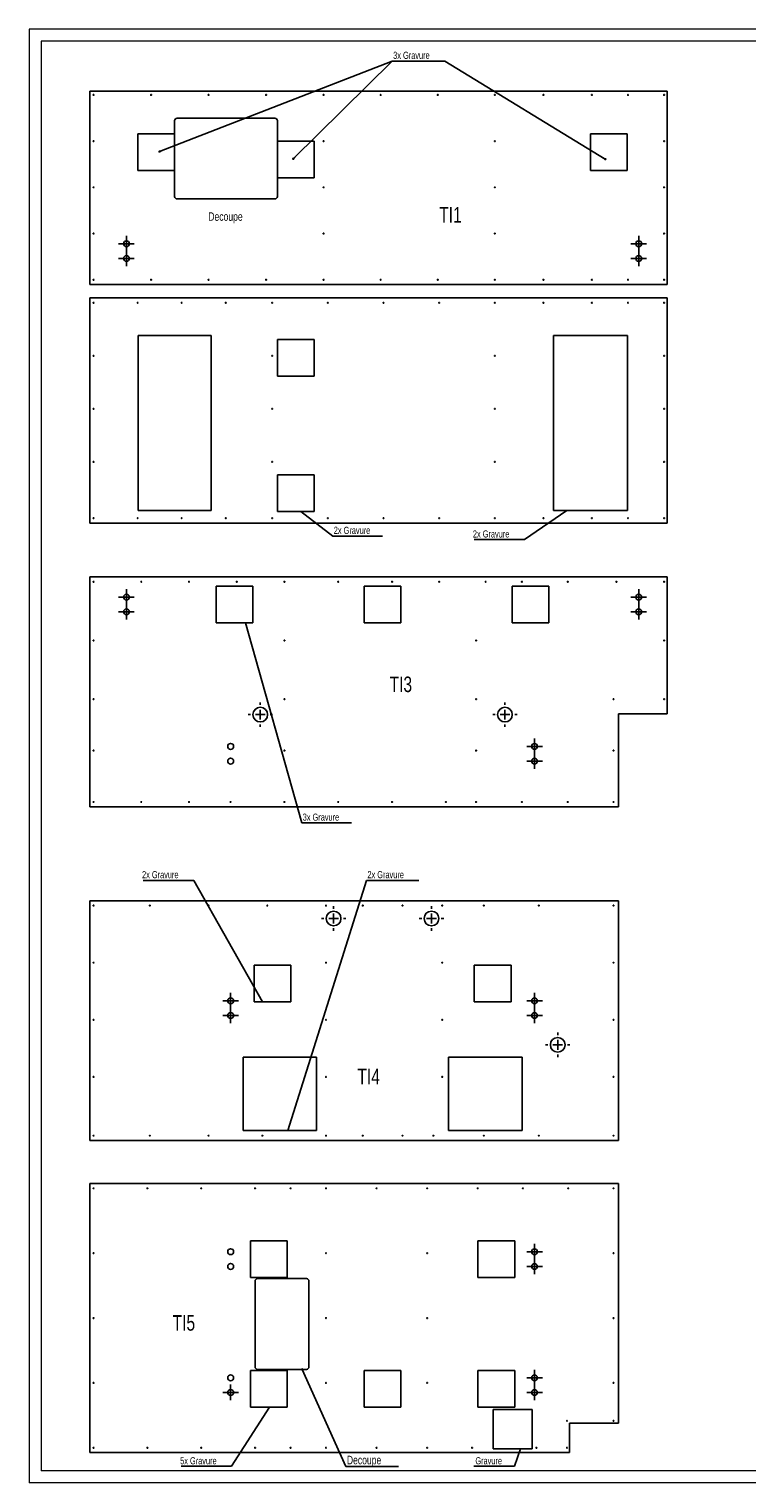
# Model space of a CAD drawing. Header units: millimetres. Extents: x 0 to 841, y 0 to 594.
# Tile 1 of 4: x 0 to 293, y 0 to 594. Entities that reach past the tile are written whole.
import ezdxf

# ---------------------------------------------------------------- set-up
doc = ezdxf.new("R2010")
doc.units = ezdxf.units.MM
doc.linetypes.add('CENTERX2', pattern=[20.32, 12.7, -2.54, 2.54, -2.54])
for name, color, linetype in [('gravures', 9, 'Continuous'), ('NOTES', 6, 'Continuous'), ('TRAIT-MIXTES', 3, 'CENTERX2')]:
    doc.layers.add(name, color=color, linetype=linetype)
doc.layers.add('TRAIT-FORT', color=4, linetype='Continuous', lineweight=25)
doc.styles.add('SLDTEXTSTYLE0', font='TXT', dxfattribs={"width": 0.75})
doc.dimstyles.new('SLDDIMSTYLE6', dxfattribs={"dimtxt": 0.18, "dimasz": 1, "dimexe": 0, "dimexo": 0.0625, "dimgap": 0, "dimtad": 0, "dimtih": 1, "dimtoh": 1, "dimdec": 0, "dimrnd": 1e-09, "dimzin": 0, "dimdsep": 46, "dimtxsty": 'Standard', "dimblk1": 'DOT', "dimblk2": 'DOT', "dimsah": 1, "dimcen": 0.09, "dimadec": 0, "dimazin": 0, "dimtfac": 1, "dimtdec": 0, "dimtofl": 0, "dimtmove": 0, "dimatfit": 3, "dimldrblk": 'DOT', "dimfxl": 1, "dimfrac": 2, "dimtolj": 1, "dimtzin": 0, "dimarcsym": 0})
doc.dimstyles.new('SLDDIMSTYLE7', dxfattribs={"dimtxt": 0.18, "dimasz": 2, "dimexe": 0, "dimexo": 0.0625, "dimgap": 0, "dimtad": 0, "dimtih": 1, "dimtoh": 1, "dimdec": 0, "dimrnd": 1e-09, "dimzin": 0, "dimdsep": 46, "dimtxsty": 'Standard', "dimsah": 1, "dimcen": 0.09, "dimadec": 0, "dimazin": 0, "dimtfac": 2, "dimtdec": 0, "dimtofl": 0, "dimtmove": 0, "dimatfit": 3, "dimfxl": 1, "dimfrac": 2, "dimtolj": 1, "dimtzin": 0, "dimarcsym": 0})

# ---------------------------------------------------------------- blocks, each defined once
blk = doc.blocks.new('SW_NOTE_3')
at = {"layer": 'NOTES', "color": 0}
for p, q in [((20.37, 0), (0, 0)), ((20.37, 0), (0, 0)), ((0.87, 0), (21.5, 0))]:
    blk.add_line(p, q, dxfattribs=at)
at = {"layer": 'NOTES', "color": 0, "insert": (0.4, 3.84), "char_height": 2.91, "attachment_point": 1, "style": 'SLDTEXTSTYLE0'}
blk.add_mtext('3x Gravure', dxfattribs=at)
blk = doc.blocks.new('_Dot')
at = {"color": 0, "linetype": 'ByBlock', "lineweight": -2}
blk.add_line((-0.5, 0), (-1, 0), dxfattribs=at)
at = {"color": 0, "linetype": 'ByBlock', "const_width": 0.5}
blk.add_lwpolyline([(-0.25, 0, 1), (0.25, 0, 1)], format="xyb", close=True, dxfattribs=at)
blk = doc.blocks.new('SW_CENTERMARKSYMBOL_42')
at = {"layer": 'TRAIT-MIXTES', "color": 0}
for p, q in [((-2, 0), (-3.2, 0)), ((0, 0), (-2, 0)), ((0, 2), (0, 3.2)), ((0, 0), (0, 2)), ((0, 0), (0, -2)), ((0, 0), (2, 0)), ((2, 0), (3.2, 0)), ((0, -2), (0, -3.2))]:
    blk.add_line(p, q, dxfattribs=at)
blk = doc.blocks.new('SW_CENTERMARKSYMBOL_43')
at = {"layer": 'TRAIT-MIXTES', "color": 0}
for p, q in [((-2, 0), (-3.2, 0)), ((0, 0), (-2, 0)), ((0, 2), (0, 3.2)), ((0, 0), (0, 2)), ((0, 0), (0, -2)), ((0, 0), (2, 0)), ((2, 0), (3.2, 0)), ((0, -2), (0, -3.2))]:
    blk.add_line(p, q, dxfattribs=at)
blk = doc.blocks.new('SW_CENTERMARKSYMBOL_44')
at = {"layer": 'TRAIT-MIXTES', "color": 0}
for p, q in [((-2, 0), (-3.2, 0)), ((0, 0), (-2, 0)), ((0, 2), (0, 3.2)), ((0, 0), (0, 2)), ((0, 0), (0, -2)), ((0, 0), (2, 0)), ((2, 0), (3.2, 0)), ((0, -2), (0, -3.2))]:
    blk.add_line(p, q, dxfattribs=at)
blk = doc.blocks.new('SW_CENTERMARKSYMBOL_45')
at = {"layer": 'TRAIT-MIXTES', "color": 0}
for p, q in [((-2, 0), (-3.2, 0)), ((0, 0), (-2, 0)), ((0, 2), (0, 3.2)), ((0, 0), (0, 2)), ((0, 0), (0, -2)), ((0, 0), (2, 0)), ((2, 0), (3.2, 0)), ((0, -2), (0, -3.2))]:
    blk.add_line(p, q, dxfattribs=at)
blk = doc.blocks.new('SW_NOTE_4')
at = {"layer": 'NOTES', "color": 0}
blk.add_line((20.37, 0), (0, 0), dxfattribs=at)
at = {"layer": 'NOTES', "color": 0, "insert": (0.4, 3.84), "char_height": 2.91, "attachment_point": 1, "style": 'SLDTEXTSTYLE0'}
blk.add_mtext('2x Gravure', dxfattribs=at)
blk = doc.blocks.new('SW_NOTE_5')
at = {"layer": 'NOTES', "color": 0}
blk.add_line((-20.62, 0), (0, 0), dxfattribs=at)
at = {"layer": 'NOTES', "color": 0, "insert": (-21.1, 3.75), "char_height": 2.91, "attachment_point": 1, "style": 'SLDTEXTSTYLE0'}
blk.add_mtext('2x Gravure', dxfattribs=at)
blk = doc.blocks.new('SW_NOTE_6')
at = {"layer": 'NOTES', "color": 0}
blk.add_line((20.37, 0), (0, 0), dxfattribs=at)
at = {"layer": 'NOTES', "color": 0, "insert": (0.41, 3.78), "char_height": 2.91, "attachment_point": 1, "style": 'SLDTEXTSTYLE0'}
blk.add_mtext('3x Gravure', dxfattribs=at)
blk = doc.blocks.new('SW_CENTERMARKSYMBOL_46')
at = {"layer": 'TRAIT-MIXTES', "color": 0}
for p, q in [((-2, 0), (-3.2, 0)), ((0, 0), (-2, 0)), ((0, 2), (0, 3.2)), ((0, 0), (0, 2)), ((0, 0), (0, -2)), ((0, 0), (2, 0)), ((2, 0), (3.2, 0)), ((0, -2), (0, -3.2))]:
    blk.add_line(p, q, dxfattribs=at)
blk = doc.blocks.new('SW_CENTERMARKSYMBOL_47')
at = {"layer": 'TRAIT-MIXTES', "color": 0}
for p, q in [((-2, 0), (-3.2, 0)), ((0, 0), (-2, 0)), ((0, 2), (0, 3.2)), ((0, 0), (0, 2)), ((0, 0), (0, -2)), ((0, 0), (2, 0)), ((2, 0), (3.2, 0)), ((0, -2), (0, -3.2))]:
    blk.add_line(p, q, dxfattribs=at)
blk = doc.blocks.new('SW_CENTERMARKSYMBOL_48')
at = {"layer": 'TRAIT-MIXTES', "color": 0}
for p, q in [((-2, 0), (-3.2, 0)), ((0, 0), (-2, 0)), ((0, 2), (0, 3.2)), ((0, 0), (0, 2)), ((0, 0), (0, -2)), ((0, 0), (2, 0)), ((2, 0), (3.2, 0)), ((0, -2), (0, -3.2))]:
    blk.add_line(p, q, dxfattribs=at)
blk = doc.blocks.new('SW_CENTERMARKSYMBOL_49')
at = {"layer": 'TRAIT-MIXTES', "color": 0}
for p, q in [((-2, 0), (-3.2, 0)), ((0, 0), (-2, 0)), ((0, 2), (0, 3.2)), ((0, 0), (0, 2)), ((0, 0), (0, -2)), ((0, 0), (2, 0)), ((2, 0), (3.2, 0)), ((0, -2), (0, -3.2))]:
    blk.add_line(p, q, dxfattribs=at)
blk = doc.blocks.new('SW_CENTERMARKSYMBOL_50')
at = {"layer": 'TRAIT-MIXTES', "color": 0}
for p, q in [((-2, 0), (-3.2, 0)), ((0, 0), (-2, 0)), ((0, 2), (0, 3.2)), ((0, 0), (0, 2)), ((0, 0), (0, -2)), ((0, 0), (2, 0)), ((2, 0), (3.2, 0)), ((0, -2), (0, -3.2))]:
    blk.add_line(p, q, dxfattribs=at)
blk = doc.blocks.new('SW_CENTERMARKSYMBOL_51')
at = {"layer": 'TRAIT-MIXTES', "color": 0}
for p, q in [((-2, 0), (-3.2, 0)), ((0, 0), (-2, 0)), ((0, 2), (0, 3.2)), ((0, 0), (0, 2)), ((0, 0), (0, -2)), ((0, 0), (2, 0)), ((2, 0), (3.2, 0)), ((0, -2), (0, -3.2))]:
    blk.add_line(p, q, dxfattribs=at)
blk = doc.blocks.new('SW_CENTERMARKSYMBOL_52')
at = {"layer": 'TRAIT-MIXTES', "color": 0}
for p, q in [((-4, 0), (-5, 0)), ((0, 0), (-2, 0)), ((0, 4), (0, 5)), ((0, 0), (0, 2)), ((0, 0), (0, -2)), ((0, 0), (2, 0)), ((4, 0), (5, 0)), ((0, -4), (0, -5))]:
    blk.add_line(p, q, dxfattribs=at)
blk = doc.blocks.new('SW_CENTERMARKSYMBOL_53')
at = {"layer": 'TRAIT-MIXTES', "color": 0}
for p, q in [((-4, 0), (-5, 0)), ((0, 0), (-2, 0)), ((0, 4), (0, 5)), ((0, 0), (0, 2)), ((0, 0), (0, -2)), ((0, 0), (2, 0)), ((4, 0), (5, 0)), ((0, -4), (0, -5))]:
    blk.add_line(p, q, dxfattribs=at)
blk = doc.blocks.new('SW_NOTE_7')
at = {"layer": 'NOTES', "color": 0}
blk.add_line((-20.62, 0), (0, 0), dxfattribs=at)
at = {"layer": 'NOTES', "color": 0, "insert": (-21.1, 3.8), "char_height": 2.91, "attachment_point": 1, "style": 'SLDTEXTSTYLE0'}
blk.add_mtext('2x Gravure', dxfattribs=at)
blk = doc.blocks.new('SW_NOTE_8')
at = {"layer": 'NOTES', "color": 0}
blk.add_line((21.44, 0), (0, 0), dxfattribs=at)
at = {"layer": 'NOTES', "color": 0, "insert": (0.45, 3.8), "char_height": 2.91, "attachment_point": 1, "style": 'SLDTEXTSTYLE0'}
blk.add_mtext('2x Gravure', dxfattribs=at)
blk = doc.blocks.new('SW_CENTERMARKSYMBOL_54')
at = {"layer": 'TRAIT-MIXTES', "color": 0}
for p, q in [((-4, 0), (-5, 0)), ((0, 0), (-2, 0)), ((0, 4), (0, 5)), ((0, 0), (0, 2)), ((0, 0), (0, -2)), ((0, 0), (2, 0)), ((4, 0), (5, 0)), ((0, -4), (0, -5))]:
    blk.add_line(p, q, dxfattribs=at)
blk = doc.blocks.new('SW_CENTERMARKSYMBOL_55')
at = {"layer": 'TRAIT-MIXTES', "color": 0}
for p, q in [((-4, 0), (-5, 0)), ((0, 0), (-2, 0)), ((0, 4), (0, 5)), ((0, 0), (0, 2)), ((0, 0), (0, -2)), ((0, 0), (2, 0)), ((4, 0), (5, 0)), ((0, -4), (0, -5))]:
    blk.add_line(p, q, dxfattribs=at)
blk = doc.blocks.new('SW_CENTERMARKSYMBOL_56')
at = {"layer": 'TRAIT-MIXTES', "color": 0}
for p, q in [((-4, 0), (-5, 0)), ((0, 0), (-2, 0)), ((0, 4), (0, 5)), ((0, 0), (0, 2)), ((0, 0), (0, -2)), ((0, 0), (2, 0)), ((4, 0), (5, 0)), ((0, -4), (0, -5))]:
    blk.add_line(p, q, dxfattribs=at)
blk = doc.blocks.new('SW_CENTERMARKSYMBOL_57')
at = {"layer": 'TRAIT-MIXTES', "color": 0}
for p, q in [((-2, 0), (-3.2, 0)), ((0, 0), (-2, 0)), ((0, 2), (0, 3.2)), ((0, 0), (0, 2)), ((0, 0), (0, -2)), ((0, 0), (2, 0)), ((2, 0), (3.2, 0)), ((0, -2), (0, -3.2))]:
    blk.add_line(p, q, dxfattribs=at)
blk = doc.blocks.new('SW_CENTERMARKSYMBOL_58')
at = {"layer": 'TRAIT-MIXTES', "color": 0}
for p, q in [((-2, 0), (-3.2, 0)), ((0, 0), (-2, 0)), ((0, 2), (0, 3.2)), ((0, 0), (0, 2)), ((0, 0), (0, -2)), ((0, 0), (2, 0)), ((2, 0), (3.2, 0)), ((0, -2), (0, -3.2))]:
    blk.add_line(p, q, dxfattribs=at)
blk = doc.blocks.new('SW_CENTERMARKSYMBOL_59')
at = {"layer": 'TRAIT-MIXTES', "color": 0}
for p, q in [((-2, 0), (-3.2, 0)), ((0, 0), (-2, 0)), ((0, 2), (0, 3.2)), ((0, 0), (0, 2)), ((0, 0), (0, -2)), ((0, 0), (2, 0)), ((2, 0), (3.2, 0)), ((0, -2), (0, -3.2))]:
    blk.add_line(p, q, dxfattribs=at)
blk = doc.blocks.new('SW_CENTERMARKSYMBOL_60')
at = {"layer": 'TRAIT-MIXTES', "color": 0}
for p, q in [((-2, 0), (-3.2, 0)), ((0, 0), (-2, 0)), ((0, 2), (0, 3.2)), ((0, 0), (0, 2)), ((0, 0), (0, -2)), ((0, 0), (2, 0)), ((2, 0), (3.2, 0)), ((0, -2), (0, -3.2))]:
    blk.add_line(p, q, dxfattribs=at)
blk = doc.blocks.new('SW_NOTE_12')
at = {"layer": 'NOTES', "color": 0}
blk.add_line((-20.62, 0), (0, 0), dxfattribs=at)
at = {"layer": 'NOTES', "color": 0, "insert": (-21.01, 3.7), "char_height": 2.91, "attachment_point": 1, "style": 'SLDTEXTSTYLE0'}
blk.add_mtext('5x Gravure', dxfattribs=at)
blk = doc.blocks.new('SW_NOTE_13')
at = {"layer": 'NOTES', "color": 0}
blk.add_line((-16.61, 0), (0, 0), dxfattribs=at)
at = {"layer": 'NOTES', "color": 0, "insert": (-15.94, 3.7), "char_height": 2.91, "attachment_point": 1, "style": 'SLDTEXTSTYLE0'}
blk.add_mtext('Gravure', dxfattribs=at)
blk = doc.blocks.new('SW_NOTE_14')
at = {"layer": 'NOTES', "color": 0}
blk.add_line((21.51, 0), (0, 0), dxfattribs=at)
at = {"layer": 'NOTES', "color": 0, "insert": (0.47, 4.43), "char_height": 3.5, "attachment_point": 1, "style": 'SLDTEXTSTYLE0'}
blk.add_mtext('Decoupe', dxfattribs=at)
blk = doc.blocks.new('SW_CENTERMARKSYMBOL_73')
at = {"layer": 'TRAIT-MIXTES', "color": 0}
for p, q in [((-2, 0), (-3.2, 0)), ((0, 0), (-2, 0)), ((0, 2), (0, 3.2)), ((0, 0), (0, 2)), ((0, 0), (0, -2)), ((0, 0), (2, 0)), ((2, 0), (3.2, 0)), ((0, -2), (0, -3.2))]:
    blk.add_line(p, q, dxfattribs=at)
blk = doc.blocks.new('SW_CENTERMARKSYMBOL_74')
at = {"layer": 'TRAIT-MIXTES', "color": 0}
for p, q in [((-2, 0), (-3.2, 0)), ((0, 0), (-2, 0)), ((0, 2), (0, 3.2)), ((0, 0), (0, 2)), ((0, 0), (0, -2)), ((0, 0), (2, 0)), ((2, 0), (3.2, 0)), ((0, -2), (0, -3.2))]:
    blk.add_line(p, q, dxfattribs=at)
blk = doc.blocks.new('SW_CENTERMARKSYMBOL_75')
at = {"layer": 'TRAIT-MIXTES', "color": 0}
for p, q in [((-2, 0), (-3.2, 0)), ((0, 0), (-2, 0)), ((0, 2), (0, 3.2)), ((0, 0), (0, 2)), ((0, 0), (0, -2)), ((0, 0), (2, 0)), ((2, 0), (3.2, 0)), ((0, -2), (0, -3.2))]:
    blk.add_line(p, q, dxfattribs=at)
blk = doc.blocks.new('SW_CENTERMARKSYMBOL_76')
at = {"layer": 'TRAIT-MIXTES', "color": 0}
for p, q in [((-2, 0), (-3.2, 0)), ((0, 0), (-2, 0)), ((0, 2), (0, 3.2)), ((0, 0), (0, 2)), ((0, 0), (0, -2)), ((0, 0), (2, 0)), ((2, 0), (3.2, 0)), ((0, -2), (0, -3.2))]:
    blk.add_line(p, q, dxfattribs=at)
blk = doc.blocks.new('SW_CENTERMARKSYMBOL_77')
at = {"layer": 'TRAIT-MIXTES', "color": 0}
for p, q in [((-2, 0), (-3.2, 0)), ((0, 0), (-2, 0)), ((0, 2), (0, 3.2)), ((0, 0), (0, 2)), ((0, 0), (0, -2)), ((0, 0), (2, 0)), ((2, 0), (3.2, 0)), ((0, -2), (0, -3.2))]:
    blk.add_line(p, q, dxfattribs=at)

msp = doc.modelspace()

# ---------------------------------------------------------------- linework, layer by layer
at = {"lineweight": 18}
for p, q in [((841, 594), (0, 594)), ((0, 594), (0, 0)), ((5, 589), (5, 5)), ((836, 589), (5, 589)), ((841, 0), (0, 0)), ((836, 5), (5, 5))]:
    msp.add_line(p, q, dxfattribs=at)
at = {"layer": 'gravures', "lineweight": 25}
for p, q in [((44.5, 551.2), (44.5, 536.2)), ((59.5, 551.2), (44.5, 551.2)), ((116.5, 548.2), (101.5, 548.2)), ((116.5, 533.2), (116.5, 548.2)), ((229.5, 551.2), (229.5, 536.2)), ((244.5, 551.2), (229.5, 551.2)), ((244.5, 536.2), (244.5, 551.2)), ((44.5, 536.2), (59.5, 536.2)), ((229.5, 536.2), (244.5, 536.2)), ((101.5, 533.2), (116.5, 533.2)), ((44.54, 468.86), (44.54, 397.31)), ((74.41, 468.86), (44.54, 468.86)), ((74.41, 397.31), (74.41, 468.86)), ((101.5, 467.17), (101.5, 452.17)), ((116.5, 467.17), (101.5, 467.17)), ((116.5, 452.17), (116.5, 467.17)), ((214.31, 468.8), (214.31, 397.36)), ((244.6, 468.8), (214.31, 468.8)), ((244.6, 397.36), (244.6, 468.8)), ((101.5, 452.17), (116.5, 452.17)), ((101.5, 411.92), (101.5, 396.92)), ((116.5, 411.92), (101.5, 411.92)), ((116.5, 396.92), (116.5, 411.92)), ((44.54, 397.31), (74.41, 397.31)), ((101.5, 396.92), (116.5, 396.92)), ((214.31, 397.36), (244.6, 397.36)), ((76.5, 366.42), (76.5, 351.42)), ((91.5, 366.42), (76.5, 366.42)), ((91.5, 351.42), (91.5, 366.42)), ((152, 366.42), (137, 366.42)), ((137, 366.42), (137, 351.42)), ((152, 351.42), (152, 366.42)), ((212.5, 366.42), (197.5, 366.42)), ((197.5, 366.42), (197.5, 351.42)), ((212.5, 351.42), (212.5, 366.42)), ((76.5, 351.42), (91.5, 351.42)), ((137, 351.42), (152, 351.42)), ((197.5, 351.42), (212.5, 351.42)), ((107, 211.5), (92, 211.5)), ((92, 211.5), (92, 196.5)), ((107, 196.5), (107, 211.5)), ((197, 211.5), (182, 211.5)), ((182, 211.5), (182, 196.5)), ((197, 196.5), (197, 211.5)), ((92, 196.5), (107, 196.5)), ((182, 196.5), (197, 196.5)), ((117.5, 174), (87.5, 174)), ((87.5, 174), (87.5, 144)), ((117.5, 144), (117.5, 174)), ((201.5, 174), (171.5, 174)), ((171.5, 174), (171.5, 144)), ((201.5, 144), (201.5, 174)), ((87.5, 144), (117.5, 144)), ((171.5, 144), (201.5, 144)), ((90.5, 98.96), (90.5, 83.96)), ((105.5, 98.96), (90.5, 98.96)), ((105.5, 83.96), (105.5, 98.96)), ((198.5, 98.96), (183.5, 98.96)), ((183.5, 98.96), (183.5, 83.96)), ((198.5, 83.96), (198.5, 98.96)), ((90.5, 83.96), (105.5, 83.96)), ((183.5, 83.96), (198.5, 83.96)), ((90.5, 45.9), (90.5, 30.9)), ((105.5, 45.9), (90.5, 45.9)), ((105.5, 30.9), (105.5, 45.9)), ((137, 45.96), (137, 30.96)), ((152, 45.96), (137, 45.96)), ((152, 30.96), (152, 45.96)), ((183.5, 45.9), (183.5, 30.9)), ((198.5, 45.9), (183.5, 45.9)), ((198.5, 30.9), (198.5, 45.9)), ((90.5, 30.9), (105.5, 30.9)), ((137, 30.96), (152, 30.96)), ((183.5, 30.9), (198.5, 30.9)), ((189.7, 29.96), (189.7, 13.96)), ((205.7, 29.96), (189.7, 29.96)), ((205.7, 13.96), (205.7, 29.96)), ((189.7, 13.96), (205.7, 13.96))]:
    msp.add_line(p, q, dxfattribs=at)
for centre, radius in [((104.38, 344.2), 0.17), ((182.73, 344.2), 0.17), ((94.5, 313.92), 3), ((194.5, 313.92), 3), ((124.5, 230.6), 3), ((164.5, 230.6), 3), ((216.1, 179), 3)]:
    msp.add_circle(centre, radius, dxfattribs=at)
at = {"layer": 'TRAIT-FORT', "lineweight": 25}
for p, q in [((24.88, 568.59), (24.88, 489.59)), ((260.88, 568.59), (24.88, 568.59)), ((260.88, 489.59), (260.88, 568.59)), ((59.5, 556.59), (59.5, 551.2)), ((100.5, 557.59), (60.5, 557.59)), ((101.5, 548.2), (101.5, 556.59)), ((59.5, 551.2), (59.5, 536.2)), ((101.5, 533.2), (101.5, 548.2)), ((59.5, 536.2), (59.5, 525.59)), ((101.5, 525.59), (101.5, 533.2)), ((60.5, 524.59), (100.5, 524.59)), ((260.88, 489.59), (24.88, 489.59)), ((24.88, 484.16), (24.88, 392.17)), ((24.88, 484.16), (260.88, 484.16)), ((260.88, 392.17), (260.88, 484.16)), ((260.88, 392.17), (24.88, 392.17)), ((24.88, 370.2), (24.88, 276.21)), ((24.88, 370.2), (260.88, 370.2)), ((260.88, 314.22), (260.88, 370.2)), ((260.88, 314.22), (240.88, 314.22)), ((240.88, 314.22), (240.88, 276.21)), ((240.88, 276.21), (24.88, 276.21)), ((24.88, 237.88), (24.88, 139.9)), ((24.88, 237.88), (240.88, 237.88)), ((240.88, 237.88), (240.88, 139.9)), ((240.88, 139.9), (24.88, 139.9)), ((24.88, 122.36), (24.88, 30.37)), ((24.88, 122.36), (240.88, 122.36)), ((240.88, 122.36), (240.88, 24.36)), ((113.38, 83.46), (93.38, 83.46)), ((92.38, 82.46), (92.38, 47.4)), ((114.38, 47.4), (114.38, 82.46)), ((93.38, 46.4), (113.38, 46.4)), ((24.89, 30.37), (24.88, 30.37)), ((24.89, 12.37), (24.89, 30.37)), ((220.88, 24.36), (240.88, 24.36)), ((220.88, 24.36), (220.88, 12.37)), ((220.88, 12.37), (24.89, 12.37))]:
    msp.add_line(p, q, dxfattribs=at)
for centre, radius in [((26.38, 567.09), 0.17), ((49.88, 567.09), 0.17), ((73.38, 567.09), 0.17), ((96.88, 567.09), 0.17), ((120.38, 567.09), 0.17), ((143.72, 567.09), 0.17), ((167.05, 567.09), 0.17), ((190.38, 567.09), 0.17), ((210.23, 567.09), 0.17), ((230.08, 567.09), 0.17), ((244.83, 567.09), 0.17), ((259.58, 567.09), 0.17), ((26.38, 548.21), 0.17), ((120.38, 548.21), 0.17), ((190.38, 548.21), 0.17), ((259.58, 548.21), 0.17), ((26.38, 529.34), 0.17), ((120.38, 529.34), 0.17), ((190.38, 529.34), 0.17), ((259.58, 529.34), 0.17), ((26.38, 510.46), 0.17), ((39.8, 506.3), 1.2), ((120.38, 510.46), 0.17), ((190.38, 510.46), 0.17), ((249.2, 506.3), 1.2), ((259.58, 510.46), 0.17), ((39.8, 500.3), 1.2), ((249.2, 500.3), 1.2), ((26.38, 491.59), 0.17), ((49.88, 491.59), 0.17), ((73.38, 491.59), 0.17), ((96.88, 491.59), 0.17), ((120.38, 491.59), 0.17), ((143.72, 491.59), 0.17), ((167.05, 491.59), 0.17), ((190.38, 491.59), 0.17), ((210.23, 491.59), 0.17), ((230.08, 491.59), 0.17), ((244.83, 491.59), 0.17), ((259.58, 491.59), 0.17), ((26.38, 482.17), 0.17), ((44.38, 482.17), 0.17), ((62.38, 482.17), 0.17), ((80.38, 482.17), 0.17), ((99.38, 482.17), 0.17), ((122.13, 482.17), 0.17), ((144.88, 482.17), 0.17), ((167.63, 482.17), 0.17), ((190.38, 482.17), 0.17), ((210.23, 482.17), 0.17), ((230.08, 482.17), 0.17), ((244.83, 482.17), 0.17), ((259.58, 482.17), 0.17), ((26.38, 460.5), 0.17), ((99.38, 460.5), 0.17), ((190.38, 460.5), 0.17), ((259.58, 460.5), 0.17), ((26.38, 438.83), 0.17), ((99.38, 438.83), 0.17), ((190.38, 438.83), 0.17), ((259.58, 438.83), 0.17), ((26.38, 417.16), 0.17), ((99.38, 417.16), 0.17), ((190.38, 417.16), 0.17), ((259.58, 417.16), 0.17), ((26.38, 394.16), 0.17), ((44.38, 394.16), 0.17), ((62.38, 394.16), 0.17), ((80.38, 394.16), 0.17), ((99.38, 394.16), 0.17), ((122.13, 394.16), 0.17), ((144.88, 394.16), 0.17), ((167.63, 394.16), 0.17), ((190.38, 394.16), 0.17), ((210.23, 394.16), 0.17), ((230.08, 394.16), 0.17), ((244.83, 394.16), 0.17), ((259.58, 394.16), 0.17), ((26.38, 368.2), 0.17), ((45.88, 368.2), 0.17), ((65.38, 368.2), 0.17), ((84.88, 368.2), 0.17), ((104.38, 368.2), 0.17), ((126.38, 368.2), 0.17), ((148.38, 368.2), 0.17), ((167.63, 368.2), 0.17), ((186.63, 368.2), 0.17), ((201.45, 368.2), 0.17), ((220.17, 368.2), 0.17), ((240.08, 368.2), 0.17), ((259.58, 368.2), 0.17), ((39.8, 361.92), 1.2), ((249.2, 361.92), 1.2), ((39.8, 355.92), 1.2), ((249.2, 355.92), 1.2), ((26.38, 344.2), 0.17), ((259.58, 344.2), 0.17), ((26.38, 320.21), 0.17), ((104.38, 320.21), 0.17), ((182.73, 320.21), 0.17), ((238.88, 320.21), 0.17), ((259.58, 320.21), 0.17), ((26.38, 299.2), 0.17), ((82.4, 300.92), 1.2), ((104.38, 299.2), 0.17), ((182.73, 299.2), 0.17), ((206.6, 300.92), 1.2), ((238.88, 299.2), 0.17), ((82.4, 294.92), 1.2), ((206.6, 294.92), 1.2), ((26.38, 278.2), 0.17), ((45.88, 278.2), 0.17), ((65.38, 278.2), 0.17), ((82.38, 278.2), 0.17), ((104.38, 278.2), 0.17), ((126.38, 278.2), 0.17), ((148.38, 278.2), 0.17), ((170.38, 278.2), 0.17), ((182.73, 278.2), 0.17), ((201.45, 278.2), 0.17), ((220.17, 278.2), 0.17), ((238.88, 278.2), 0.17), ((26.38, 235.88), 0.17), ((49.38, 235.88), 0.17), ((73.38, 235.88), 0.17), ((97.38, 235.88), 0.17), ((121.38, 235.88), 0.17), ((136.38, 235.88), 0.17), ((152.63, 235.88), 0.17), ((168.88, 235.88), 0.17), ((185.88, 235.88), 0.17), ((208.38, 235.88), 0.17), ((238.88, 235.88), 0.17), ((26.38, 212.55), 0.17), ((121.38, 212.55), 0.17), ((168.88, 212.55), 0.17), ((238.88, 212.55), 0.17), ((82.4, 197), 1.2), ((206.6, 197), 1.2), ((82.4, 191), 1.2), ((206.6, 191), 1.2), ((26.38, 189.22), 0.17), ((121.38, 189.22), 0.17), ((168.88, 189.22), 0.17), ((238.88, 189.22), 0.17), ((26.38, 165.89), 0.17), ((121.38, 165.89), 0.17), ((168.88, 165.89), 0.17), ((238.88, 165.89), 0.17), ((26.38, 141.89), 0.17), ((49.38, 141.89), 0.17), ((73.38, 141.89), 0.17), ((95.38, 141.89), 0.17), ((121.38, 141.89), 0.17), ((136.38, 141.89), 0.17), ((152.63, 141.89), 0.17), ((165.28, 141.89), 0.17), ((185.88, 141.89), 0.17), ((208.38, 141.89), 0.17), ((238.88, 141.89), 0.17), ((26.38, 120.36), 0.17), ((48.38, 120.36), 0.17), ((70.38, 120.36), 0.17), ((92.38, 120.36), 0.17), ((106.88, 120.36), 0.17), ((121.38, 120.36), 0.17), ((142.05, 120.36), 0.17), ((162.72, 120.36), 0.17), ((183.38, 120.36), 0.17), ((201.88, 120.36), 0.17), ((220.38, 120.36), 0.17), ((238.88, 120.36), 0.17), ((82.4, 94.46), 1.2), ((206.6, 94.46), 1.2), ((26.38, 93.86), 0.17), ((82.4, 88.46), 1.2), ((121.38, 93.86), 0.17), ((162.72, 93.86), 0.17), ((206.6, 88.46), 1.2), ((238.88, 93.86), 0.17), ((26.38, 67.36), 0.17), ((121.38, 67.36), 0.17), ((162.72, 67.36), 0.17), ((238.88, 67.36), 0.17), ((82.4, 42.96), 1.2), ((206.6, 42.96), 1.2), ((26.38, 40.86), 0.17), ((82.4, 36.96), 1.2), ((121.38, 40.86), 0.17), ((162.72, 40.86), 0.17), ((206.6, 36.96), 1.2), ((238.88, 40.86), 0.17), ((219.88, 25.36), 0.17), ((238.88, 25.36), 0.17), ((26.38, 14.37), 0.17), ((48.38, 14.37), 0.17), ((70.38, 14.37), 0.17), ((92.38, 14.37), 0.17), ((106.88, 14.37), 0.17), ((121.38, 14.37), 0.17), ((142.05, 14.37), 0.17), ((162.72, 14.37), 0.17), ((181.1, 14.37), 0.17), ((207.38, 14.37), 0.17), ((219.88, 14.37), 0.17)]:
    msp.add_circle(centre, radius, dxfattribs=at)
for centre, start, end in [((60.5, 556.59), 90, 180), ((100.5, 556.59), 0, 90), ((60.5, 525.59), 180, 270), ((100.5, 525.59), 270, 0), ((93.38, 82.46), 90, 180), ((113.38, 82.46), 0, 90), ((93.38, 47.4), 180, 270), ((113.38, 47.4), 270, 0)]:
    msp.add_arc(centre, 1, start, end, dxfattribs=at)

# ---------------------------------------------------------------- block references
at = {"layer": 'NOTES'}
for name, p in [('SW_NOTE_3', (148.43, 580.9)), ('SW_NOTE_4', (124.15, 386.81)), ('SW_NOTE_5', (202.51, 385.43)), ('SW_NOTE_6', (111.45, 269.7)), ('SW_NOTE_7', (67.29, 246.18)), ('SW_NOTE_8', (137.86, 246.18)), ('SW_NOTE_12', (82.76, 6.81)), ('SW_NOTE_14', (129.44, 6.67)), ('SW_NOTE_13', (198.37, 6.81))]:
    msp.add_blockref(name, p, dxfattribs=at)
at = {"layer": 'TRAIT-MIXTES'}
for name, p in [('SW_CENTERMARKSYMBOL_43', (39.8, 506.3)), ('SW_CENTERMARKSYMBOL_44', (249.2, 506.3)), ('SW_CENTERMARKSYMBOL_42', (39.8, 500.3)), ('SW_CENTERMARKSYMBOL_45', (249.2, 500.3)), ('SW_CENTERMARKSYMBOL_50', (39.8, 361.92)), ('SW_CENTERMARKSYMBOL_46', (249.2, 361.92)), ('SW_CENTERMARKSYMBOL_51', (39.8, 355.92)), ('SW_CENTERMARKSYMBOL_47', (249.2, 355.92)), ('SW_CENTERMARKSYMBOL_52', (94.5, 313.92)), ('SW_CENTERMARKSYMBOL_53', (194.5, 313.92)), ('SW_CENTERMARKSYMBOL_48', (206.6, 300.92)), ('SW_CENTERMARKSYMBOL_49', (206.6, 294.92)), ('SW_CENTERMARKSYMBOL_55', (124.5, 230.6)), ('SW_CENTERMARKSYMBOL_54', (164.5, 230.6)), ('SW_CENTERMARKSYMBOL_60', (82.4, 197)), ('SW_CENTERMARKSYMBOL_58', (206.6, 197)), ('SW_CENTERMARKSYMBOL_59', (82.4, 191)), ('SW_CENTERMARKSYMBOL_57', (206.6, 191)), ('SW_CENTERMARKSYMBOL_56', (216.1, 179)), ('SW_CENTERMARKSYMBOL_77', (206.6, 94.46)), ('SW_CENTERMARKSYMBOL_76', (206.6, 88.46)), ('SW_CENTERMARKSYMBOL_75', (206.6, 42.96)), ('SW_CENTERMARKSYMBOL_73', (82.4, 36.96)), ('SW_CENTERMARKSYMBOL_74', (206.6, 36.96))]:
    msp.add_blockref(name, p, dxfattribs=at)

# ---------------------------------------------------------------- texts
at = {"layer": 'NOTES', "attachment_point": 1, "style": 'SLDTEXTSTYLE0'}
for s, insert, char_height in [('Decoupe', (73.26, 519.16), 3.5), ('TI1', (167.64, 521.29), 6.35), ('TI3', (147.36, 329.46), 6.35), ('TI4', (134.21, 169.22), 6.35), ('TI5', (58.67, 68.56), 6.35)]:
    msp.add_mtext(s, dxfattribs=dict(at, insert=insert, char_height=char_height))

# ---------------------------------------------------------------- leaders
at = {"layer": 'NOTES'}
for points, dimstyle in [([(53.31, 543.95), (148.43, 580.9)], 'SLDDIMSTYLE6'), ([(108, 541.02), (148.43, 580.9)], 'SLDDIMSTYLE6'), ([(235.54, 540.88), (169.93, 580.9)], 'SLDDIMSTYLE6'), ([(111.07, 396.92), (124.15, 386.81)], 'SLDDIMSTYLE7'), ([(219.79, 397.36), (202.51, 385.43)], 'SLDDIMSTYLE7'), ([(88.49, 351.42), (111.45, 269.7)], 'SLDDIMSTYLE7'), ([(95.47, 196.5), (67.29, 246.18)], 'SLDDIMSTYLE7'), ([(105.76, 144), (137.86, 246.18)], 'SLDDIMSTYLE7'), ([(111.62, 46.4), (129.44, 6.67)], 'SLDDIMSTYLE6'), ([(98.21, 30.9), (82.76, 6.81)], 'SLDDIMSTYLE7'), ([(200.81, 13.96), (198.37, 6.81)], 'SLDDIMSTYLE7')]:
    msp.add_leader(points, dimstyle=dimstyle, dxfattribs=at)

doc.saveas('drawing.dxf')
